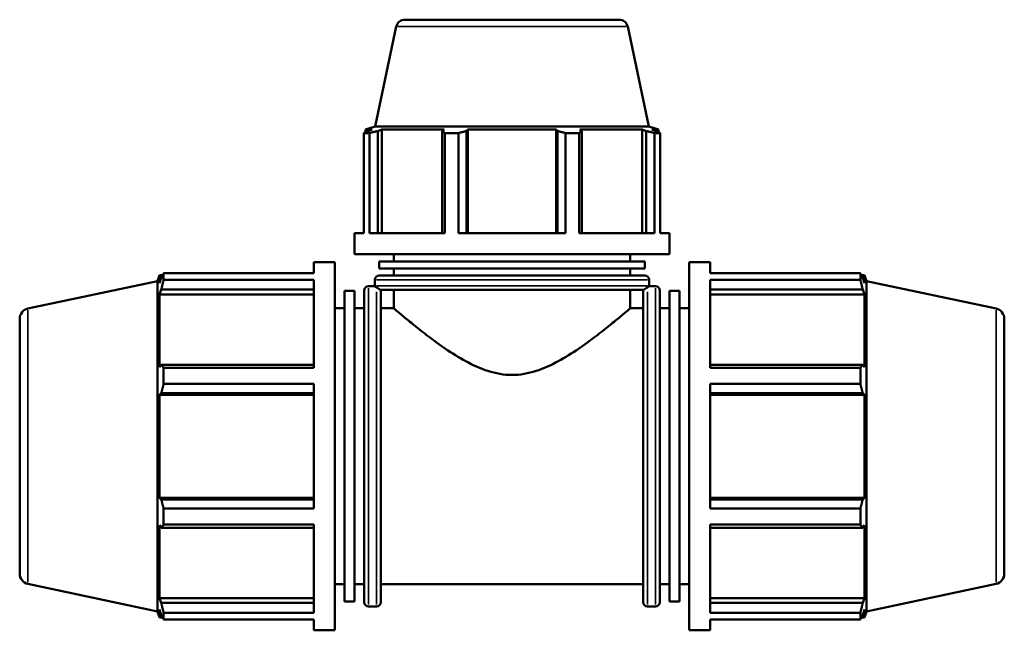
# Model space of a CAD drawing. Header units: millimetres. Extents: x 0 to 1173, y -22 to 1028.
# Tile 3 of 8: x 304 to 657, y 212 to 431. Entities that reach past the tile are written whole.
import ezdxf

# ---------------------------------------------------------------- set-up
doc = ezdxf.new("R2010")
doc.units = ezdxf.units.MM
doc.layers.add('Visible (ISO)', color=7, linetype='Continuous', lineweight=50)
doc.layers.add('Visible Narrow (ISO)', color=7, linetype='Continuous', lineweight=35)

msp = doc.modelspace()

# ---------------------------------------------------------------- linework, layer by layer
at = {"layer": 'Visible (ISO)'}
for p, q in [((442.132, 430.927), (518.93, 430.927)), ((439.051, 428.432), (431.451, 392.677)), ((522.012, 428.432), (529.612, 392.677)), ((431.451, 392.677), (427.986, 391.552)), ((529.612, 392.677), (431.451, 392.677)), ((529.612, 392.677), (533.076, 391.552)), ((429.412, 390.267), (427.369, 390.267)), ((427.369, 354.311), (427.369, 390.267)), ((430.418, 391.552), (427.986, 391.552)), ((427.986, 390.587), (427.986, 391.552)), ((430.418, 391.552), (428.802, 391.001)), ((429.412, 390.267), (429.412, 354.311)), ((432.42, 391.001), (433.923, 391.552)), ((432.42, 354.311), (432.42, 391.001)), ((433.923, 354.311), (433.923, 391.552)), ((456.269, 391.552), (433.923, 391.552)), ((456.269, 391.552), (455.486, 391.001)), ((455.486, 391.001), (455.486, 354.311)), ((461.4, 390.267), (456.468, 390.267)), ((456.468, 354.311), (456.468, 390.267)), ((461.4, 390.267), (461.4, 354.311)), ((464.221, 391.001), (464.731, 391.552)), ((464.221, 354.311), (464.221, 391.001)), ((464.731, 354.311), (464.731, 391.552)), ((496.332, 391.552), (464.731, 391.552)), ((496.332, 354.311), (496.332, 391.552)), ((496.332, 391.552), (496.842, 391.001)), ((496.842, 391.001), (496.842, 354.311)), ((504.595, 390.267), (499.662, 390.267)), ((499.662, 354.311), (499.662, 390.267)), ((504.595, 390.267), (504.595, 354.311)), ((505.576, 391.001), (504.794, 391.552)), ((527.139, 391.552), (504.794, 391.552)), ((505.576, 354.311), (505.576, 391.001)), ((527.139, 354.311), (527.139, 391.552)), ((527.139, 391.552), (528.643, 391.001)), ((528.643, 391.001), (528.643, 354.311)), ((532.261, 391.001), (530.644, 391.552)), ((533.076, 391.552), (530.644, 391.552)), ((533.694, 390.267), (531.651, 390.267)), ((531.651, 354.311), (531.651, 390.267)), ((533.076, 390.587), (533.076, 391.552)), ((533.694, 390.267), (533.694, 354.311)), ((424.031, 346.777), (424.031, 354.311)), ((427.369, 354.311), (424.031, 354.311)), ((456.468, 354.311), (429.412, 354.311)), ((499.662, 354.311), (461.4, 354.311)), ((531.651, 354.311), (504.595, 354.311)), ((537.031, 354.311), (533.694, 354.311)), ((537.031, 346.777), (537.031, 354.311)), ((537.031, 346.777), (424.031, 346.777)), ((438.156, 344.227), (438.156, 346.777)), ((522.906, 344.227), (522.906, 346.777)), ((409.458, 340.029), (409.458, 343.927)), ((409.458, 343.927), (416.991, 343.927)), ((416.991, 211.927), (416.991, 343.927)), ((528.212, 344.227), (432.851, 344.227)), ((432.851, 341.677), (432.851, 344.227)), ((528.212, 341.677), (528.212, 344.227)), ((544.071, 211.927), (544.071, 343.927)), ((544.071, 343.927), (551.605, 343.927)), ((551.605, 340.029), (551.605, 343.927)), ((353.451, 337.182), (354.142, 339.307)), ((354.142, 339.307), (354.142, 336.467)), ((354.142, 339.307), (355.269, 339.307)), ((355.643, 340.029), (409.458, 340.029)), ((355.643, 337.642), (355.643, 340.029)), ((528.212, 341.677), (432.851, 341.677)), ((432.876, 339.127), (528.186, 339.127)), ((438.156, 339.127), (438.156, 341.677)), ((522.906, 339.127), (522.906, 341.677)), ((551.605, 340.029), (605.419, 340.029)), ((605.419, 337.642), (605.419, 340.029)), ((605.793, 339.307), (606.921, 339.307)), ((606.921, 336.467), (606.921, 339.307)), ((607.611, 337.182), (606.921, 339.307)), ((307.002, 327.309), (353.451, 337.182)), ((353.451, 218.673), (353.451, 337.182)), ((354.785, 338.355), (354.142, 336.467)), ((409.458, 337.642), (355.643, 337.642)), ((409.458, 306.037), (409.458, 337.642)), ((431.376, 335.527), (431.376, 337.627)), ((529.686, 335.527), (529.686, 337.627)), ((551.605, 306.037), (551.605, 337.642)), ((605.419, 337.642), (551.605, 337.642)), ((606.921, 336.467), (606.277, 338.355)), ((607.611, 218.673), (607.611, 337.182)), ((654.061, 327.309), (607.611, 337.182)), ((354.142, 332.372), (354.785, 334.128)), ((354.142, 332.372), (354.142, 306.27)), ((409.458, 332.372), (354.142, 332.372)), ((354.785, 334.128), (409.458, 334.128)), ((420.521, 222.23), (420.521, 333.625)), ((420.521, 333.625), (424.051, 333.625)), ((424.051, 222.23), (424.051, 333.625)), ((427.581, 222.007), (427.581, 333.847)), ((429.081, 335.347), (431.387, 335.347)), ((527.714, 334.027), (433.349, 334.027)), ((433.465, 333.847), (433.465, 222.007)), ((438.156, 327.427), (438.156, 334.027)), ((522.906, 327.427), (522.906, 334.027)), ((527.598, 222.007), (527.598, 333.847)), ((529.675, 335.347), (531.981, 335.347)), ((533.481, 333.847), (533.481, 222.007)), ((537.011, 222.23), (537.011, 333.625)), ((537.011, 333.625), (540.541, 333.625)), ((540.541, 222.23), (540.541, 333.625)), ((551.605, 334.128), (606.277, 334.128)), ((551.605, 332.372), (606.921, 332.372)), ((606.277, 334.128), (606.921, 332.372)), ((606.921, 306.27), (606.921, 332.372)), ((416.991, 327.427), (420.521, 327.427)), ((424.051, 327.427), (427.581, 327.427)), ((433.465, 327.427), (438.156, 327.427)), ((522.906, 327.427), (527.598, 327.427)), ((533.481, 327.427), (537.011, 327.427)), ((540.541, 327.427), (544.071, 327.427)), ((304.031, 323.641), (304.031, 232.214)), ((657.031, 323.641), (657.031, 232.214)), ((354.785, 307.184), (354.142, 306.27)), ((409.458, 307.184), (354.785, 307.184)), ((606.277, 307.184), (551.605, 307.184)), ((606.921, 306.27), (606.277, 307.184)), ((355.643, 306.037), (409.458, 306.037)), ((355.643, 300.275), (355.643, 306.037)), ((551.605, 306.037), (605.419, 306.037)), ((605.419, 300.275), (605.419, 306.037)), ((409.458, 300.275), (355.643, 300.275)), ((409.458, 255.579), (409.458, 300.275)), ((551.605, 255.579), (551.605, 300.275)), ((605.419, 300.275), (551.605, 300.275)), ((354.142, 296.385), (354.785, 296.98)), ((354.785, 296.98), (409.458, 296.98)), ((551.605, 296.98), (606.277, 296.98)), ((606.277, 296.98), (606.921, 296.385)), ((409.458, 296.385), (354.142, 296.385)), ((354.142, 296.385), (354.142, 259.47)), ((551.605, 296.385), (606.921, 296.385)), ((606.921, 259.47), (606.921, 296.385)), ((409.458, 259.47), (354.142, 259.47)), ((354.785, 258.875), (354.142, 259.47)), ((409.458, 258.875), (354.785, 258.875)), ((551.605, 259.47), (606.921, 259.47)), ((606.277, 258.875), (551.605, 258.875)), ((606.921, 259.47), (606.277, 258.875)), ((355.643, 255.579), (409.458, 255.579)), ((355.643, 249.818), (355.643, 255.579)), ((551.605, 255.579), (605.419, 255.579)), ((605.419, 249.818), (605.419, 255.579)), ((354.142, 249.585), (354.142, 223.483)), ((354.142, 249.585), (354.785, 248.671)), ((354.785, 248.671), (409.458, 248.671)), ((409.458, 249.818), (355.643, 249.818)), ((409.458, 218.213), (409.458, 249.818)), ((551.605, 218.213), (551.605, 249.818)), ((605.419, 249.818), (551.605, 249.818)), ((551.605, 248.671), (606.277, 248.671)), ((606.277, 248.671), (606.921, 249.585)), ((606.921, 223.483), (606.921, 249.585)), ((307.002, 228.546), (353.451, 218.673)), ((416.991, 228.427), (420.521, 228.427)), ((424.051, 228.427), (427.581, 228.427)), ((433.465, 228.427), (527.598, 228.427)), ((533.481, 228.427), (537.011, 228.427)), ((540.541, 228.427), (544.071, 228.427)), ((654.061, 228.546), (607.611, 218.673)), ((409.458, 223.483), (354.142, 223.483)), ((354.785, 221.726), (354.142, 223.483)), ((551.605, 223.483), (606.921, 223.483)), ((606.921, 223.483), (606.277, 221.726)), ((354.142, 219.388), (354.142, 216.547)), ((354.142, 219.388), (354.785, 217.5)), ((409.458, 221.726), (354.785, 221.726)), ((420.521, 222.23), (424.051, 222.23)), ((429.081, 220.507), (431.965, 220.507)), ((529.098, 220.507), (531.981, 220.507)), ((537.011, 222.23), (540.541, 222.23)), ((606.277, 221.726), (551.605, 221.726)), ((606.277, 217.5), (606.921, 219.388)), ((606.921, 216.547), (606.921, 219.388)), ((353.451, 218.673), (354.142, 216.547)), ((354.142, 216.547), (355.269, 216.547)), ((355.643, 218.213), (409.458, 218.213)), ((355.643, 215.826), (355.643, 218.213)), ((409.458, 215.826), (355.643, 215.826)), ((409.458, 211.927), (409.458, 215.826)), ((551.605, 218.213), (605.419, 218.213)), ((551.605, 211.927), (551.605, 215.826)), ((605.419, 215.826), (551.605, 215.826)), ((605.419, 215.826), (605.419, 218.213)), ((605.793, 216.547), (606.921, 216.547)), ((607.611, 218.673), (606.921, 216.547)), ((409.458, 211.927), (416.991, 211.927)), ((544.071, 211.927), (551.605, 211.927))]:
    msp.add_line(p, q, dxfattribs=at)
for centre, radius, start, end in [((442.132, 427.777), 3.15, 90, 168), ((518.93, 427.777), 3.15, 12, 90), ((432.876, 337.627), 1.5, 90, 180), ((528.186, 337.627), 1.5, 0, 90), ((432.876, 335.527), 1.5, 180, 186.8921), ((528.186, 335.527), 1.5, 353.1079, 0), ((429.081, 333.847), 1.5, 90, 180), ((431.965, 333.847), 1.5, 0, 6.8921), ((529.098, 333.847), 1.5, 173.1079, 180), ((531.981, 333.847), 1.5, 0, 90), ((307.781, 323.641), 3.75, 102, 180), ((653.281, 323.641), 3.75, 0, 78), ((307.781, 232.214), 3.75, 180, 258), ((653.281, 232.214), 3.75, 282, 0), ((429.081, 222.007), 1.5, 180, 270), ((431.965, 222.007), 1.5, 270, 0), ((529.098, 222.007), 1.5, 180, 270), ((531.981, 222.007), 1.5, 270, 0)]:
    msp.add_arc(centre, radius, start, end, dxfattribs=at)
for points, weights in [([(427.369, 390.267), (428.1, 390.648), (428.802, 391.001)], [1, 1.00149346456, 1.00217039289]), ([(432.42, 391.001), (430.946, 390.648), (429.412, 390.267)], [1.00217039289, 1.00149346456, 1]), ([(456.468, 390.267), (455.967, 390.648), (455.486, 391.001)], [1, 1.00149346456, 1.00217039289]), ([(464.221, 391.001), (462.839, 390.648), (461.4, 390.267)], [1.00217039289, 1.00149346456, 1]), ([(499.662, 390.267), (498.223, 390.648), (496.842, 391.001)], [1, 1.00149346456, 1.00217039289]), ([(505.576, 391.001), (505.096, 390.648), (504.595, 390.267)], [1.00217039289, 1.00149346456, 1]), ([(531.651, 390.267), (530.116, 390.648), (528.643, 391.001)], [1, 1.00149346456, 1.00217039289]), ([(532.261, 391.001), (532.963, 390.648), (533.694, 390.267)], [1.00217039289, 1.00149346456, 1]), ([(354.785, 338.355), (355.197, 339.175), (355.643, 340.029)], [1.00142207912, 1.00111949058, 1]), ([(605.419, 340.029), (605.866, 339.175), (606.277, 338.355)], [1, 1.00111949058, 1.00142207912]), ([(355.643, 337.642), (355.197, 335.849), (354.785, 334.128)], [1, 1.00111949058, 1.00142207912]), ([(606.277, 334.128), (605.866, 335.849), (605.419, 337.642)], [1.00142207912, 1.00111949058, 1]), ([(354.785, 307.184), (355.197, 306.622), (355.643, 306.037)], [1.00142207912, 1.00111949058, 1]), ([(605.419, 306.037), (605.866, 306.622), (606.277, 307.184)], [1, 1.00111949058, 1.00142207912]), ([(355.643, 300.275), (355.197, 298.594), (354.785, 296.98)], [1, 1.00111949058, 1.00142207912]), ([(606.277, 296.98), (605.866, 298.594), (605.419, 300.275)], [1.00142207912, 1.00111949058, 1]), ([(354.785, 258.875), (355.197, 257.261), (355.643, 255.579)], [1.00142207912, 1.00111949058, 1]), ([(605.419, 255.579), (605.866, 257.261), (606.277, 258.875)], [1, 1.00111949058, 1.00142207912]), ([(355.643, 249.818), (355.197, 249.233), (354.785, 248.671)], [1, 1.00111949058, 1.00142207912]), ([(606.277, 248.671), (605.866, 249.233), (605.419, 249.818)], [1.00142207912, 1.00111949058, 1]), ([(354.785, 221.726), (355.197, 220.005), (355.643, 218.213)], [1.00142207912, 1.00111949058, 1]), ([(605.419, 218.213), (605.866, 220.005), (606.277, 221.726)], [1, 1.00111949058, 1.00142207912]), ([(355.643, 215.826), (355.197, 216.68), (354.785, 217.5)], [1, 1.00111949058, 1.00142207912]), ([(606.277, 217.5), (605.866, 216.68), (605.419, 215.826)], [1.00142207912, 1.00111949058, 1])]:
    msp.add_rational_spline(points, weights, degree=2, dxfattribs=at)
for points, knots in [([(431.387, 335.347), (431.387, 335.347), (431.388, 335.347), (431.39, 335.345), (431.395, 335.341), (431.414, 335.327), (431.434, 335.311), (431.546, 335.227), (431.703, 335.109), (431.965, 334.946)], [-0.67775958, -0.67775958, -0.67775958, -0.67775958, -0.64283213, -0.64283213, -0.56536551, -0.56536551, -0.42237325, -0.42237325, 0, 0, 0, 0]), ([(431.965, 334.946), (432.129, 334.843), (432.307, 334.719), (432.524, 334.562), (432.587, 334.517), (432.685, 334.445), (432.717, 334.421), (432.773, 334.38), (432.795, 334.363), (432.837, 334.332), (432.856, 334.318), (432.897, 334.288), (432.917, 334.274), (432.964, 334.24), (432.988, 334.223), (433.054, 334.176), (433.09, 334.152), (433.233, 334.059), (433.296, 334.033), (433.34, 334.028), (433.345, 334.027), (433.349, 334.027)], [-1.45026975, -1.45026975, -1.45026975, -1.45026975, -1.3680706, -1.3680706, -1.34458776, -1.34458776, -1.33523877, -1.33523877, -1.32985661, -1.32985661, -1.32536767, -1.32536767, -1.32032351, -1.32032351, -1.3125051, -1.3125051, -1.29467535, -1.29467535, -1.22144057, -1.22144057, -1.2131214, -1.2131214, -1.2131214, -1.2131214]), ([(527.714, 334.027), (527.744, 334.027), (527.778, 334.04), (527.846, 334.073), (527.893, 334.099), (527.987, 334.162), (528.018, 334.183), (528.076, 334.223), (528.097, 334.239), (528.139, 334.269), (528.157, 334.282), (528.196, 334.311), (528.216, 334.325), (528.261, 334.358), (528.285, 334.376), (528.346, 334.421), (528.382, 334.448), (528.505, 334.538), (528.586, 334.597), (528.798, 334.749), (528.954, 334.855), (529.098, 334.946)], [-0.71995305, -0.71995305, -0.71995305, -0.71995305, -0.58708203, -0.58708203, -0.45859208, -0.45859208, -0.41591066, -0.41591066, -0.39580002, -0.39580002, -0.38235127, -0.38235127, -0.36934828, -0.36934828, -0.35265097, -0.35265097, -0.32345692, -0.32345692, -0.23344309, -0.23344309, 0, 0, 0, 0]), ([(529.098, 334.946), (529.204, 335.012), (529.293, 335.071), (529.481, 335.201), (529.561, 335.26), (529.635, 335.316), (529.652, 335.33), (529.669, 335.342), (529.673, 335.345), (529.675, 335.347), (529.675, 335.347), (529.675, 335.347)], [-1.35661249, -1.35661249, -1.35661249, -1.35661249, -1.18541714, -1.18541714, -0.91515604, -0.91515604, -0.78236956, -0.78236956, -0.70715819, -0.70715819, -0.67775958, -0.67775958, -0.67775958, -0.67775958]), ([(438.156, 327.427), (438.156, 327.427), (438.445, 327.18), (439.602, 326.194), (440.47, 325.458), (442.694, 323.599), (444.051, 322.476), (447.106, 320.011), (448.803, 318.67), (452.423, 315.917), (454.495, 314.394), (458.976, 311.342), (461.384, 309.813), (466.457, 307.051), (469.12, 305.819), (474.666, 304.045), (477.552, 303.513), (480.531, 303.513)], [20.9259867, 20.9259867, 20.9259867, 20.9259867, 21.7759875, 21.7759875, 22.6259883, 22.6259883, 23.4759891, 23.4759891, 24.3259899, 24.3259899, 25.2198214, 25.2198214, 26.1136528, 26.1136528, 27.0074842, 27.0074842, 27.9013156, 27.9013156, 27.9013156, 27.9013156]), ([(480.531, 303.513), (483.511, 303.513), (486.397, 304.045), (491.943, 305.819), (494.606, 307.051), (499.678, 309.813), (502.086, 311.342), (506.568, 314.394), (508.639, 315.917), (512.259, 318.67), (513.956, 320.011), (517.011, 322.476), (518.369, 323.599), (520.592, 325.458), (521.46, 326.194), (522.618, 327.18), (522.906, 327.427), (522.906, 327.427)], [0, 0, 0, 0, 0.8938314, 0.8938314, 1.7876628, 1.7876628, 2.6814943, 2.6814943, 3.5753257, 3.5753257, 4.4253265, 4.4253265, 5.2753273, 5.2753273, 6.1253281, 6.1253281, 6.9753289, 6.9753289, 6.9753289, 6.9753289])]:
    msp.add_open_spline(points, degree=3, knots=knots, dxfattribs=at)
at = {"layer": 'Visible Narrow (ISO)'}
for p, q in [((521.501, 428.432), (439.562, 428.432)), ((529.081, 337.627), (431.981, 337.627)), ((431.981, 335.527), (529.081, 335.527)), ((429.081, 334.64), (429.081, 221.214)), ((431.965, 221.162), (431.965, 333.275)), ((529.098, 333.275), (529.098, 221.162)), ((531.981, 221.214), (531.981, 334.64)), ((307.002, 229.154), (307.002, 326.701)), ((654.061, 229.154), (654.061, 326.701))]:
    msp.add_line(p, q, dxfattribs=at)

doc.saveas('drawing.dxf')
